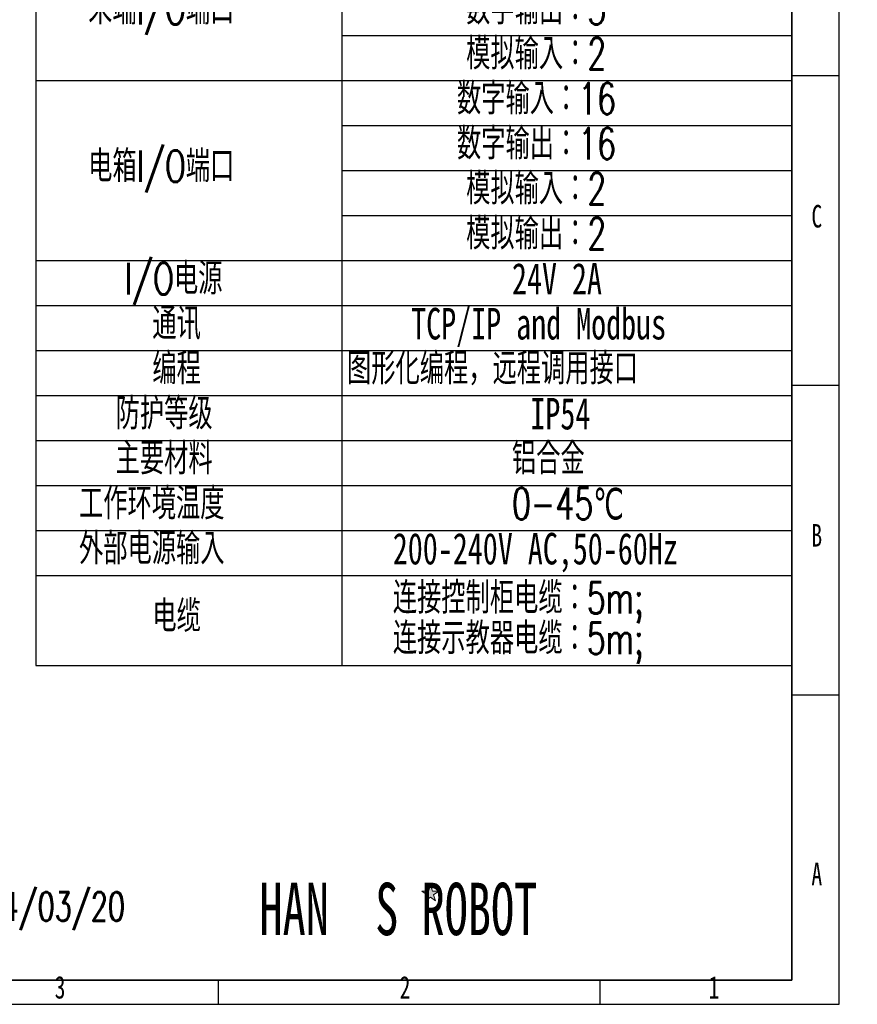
# Model space of a CAD drawing. Header units: millimetres. Extents: x 3 to 614, y 2 to 209.
# Tile 22 of 57: x 206 to 299, y 2 to 112. Entities that reach past the tile are written whole.
import ezdxf

# ---------------------------------------------------------------- set-up
doc = ezdxf.new("R2010")
doc.units = ezdxf.units.MM
for name, color, linetype in [('图层0', 7, 'Continuous'), ('尺寸线', 5, 'Continuous'), ('细实线', 7, 'Continuous')]:
    doc.layers.add(name, color=color, linetype=linetype)
doc.layers.add('粗实线', color=7, linetype='Continuous', lineweight=50)
doc.styles.add('SLDTEXTSTYLE0', font='TXT', dxfattribs={"width": 0.7, "bigfont": 'bigfont'})
doc.styles.add('SLDTEXTSTYLE1', font='TXT', dxfattribs={"width": 0.7})
doc.styles.add('SLDTEXTSTYLE2', font='TXT', dxfattribs={"width": 0.65})

# ---------------------------------------------------------------- blocks, each defined once
blk = doc.blocks.new('SW_TABLEANNOTATION_0')
at = {"layer": '细实线', "color": 0}
for p, q in [((0, -90), (0, -95)), ((34, -90), (34, -95)), ((84, -90), (84, -95)), ((0, -95), (0, -100)), ((34, -95), (34, -100)), ((34, -95), (84, -95)), ((84, -95), (84, -100)), ((0, -100), (0, -105)), ((0, -100), (34, -100)), ((0, -100), (34, -100)), ((34, -100), (34, -105)), ((34, -100), (84, -100)), ((84, -100), (84, -105)), ((0, -105), (0, -110)), ((34, -105), (34, -110)), ((34, -105), (84, -105)), ((84, -105), (84, -110)), ((0, -110), (0, -115)), ((34, -110), (34, -115)), ((34, -110), (84, -110)), ((84, -110), (84, -115)), ((0, -115), (0, -120)), ((34, -115), (34, -120)), ((34, -115), (84, -115)), ((84, -115), (84, -120)), ((0, -120), (0, -125)), ((0, -120), (34, -120)), ((34, -120), (34, -125)), ((34, -120), (84, -120)), ((84, -120), (84, -125)), ((0, -125), (0, -130)), ((0, -125), (34, -125)), ((34, -125), (34, -130)), ((34, -125), (84, -125)), ((84, -125), (84, -130)), ((0, -130), (0, -135)), ((0, -130), (34, -130)), ((34, -130), (34, -135)), ((34, -130), (84, -130)), ((84, -130), (84, -135)), ((0, -135), (0, -140)), ((0, -135), (34, -135)), ((34, -135), (34, -140)), ((34, -135), (84, -135)), ((84, -135), (84, -140)), ((0, -140), (0, -145)), ((0, -140), (34, -140)), ((34, -140), (34, -145)), ((34, -140), (84, -140)), ((84, -140), (84, -145)), ((0, -145), (0, -150)), ((0, -145), (34, -145)), ((34, -145), (34, -150)), ((34, -145), (84, -145)), ((84, -145), (84, -150)), ((0, -150), (0, -155)), ((0, -150), (34, -150)), ((34, -150), (34, -155)), ((34, -150), (84, -150)), ((84, -150), (84, -155)), ((0, -155), (0, -165)), ((0, -155), (34, -155)), ((34, -155), (34, -165)), ((34, -155), (84, -155)), ((84, -155), (84, -165)), ((0, -165), (34, -165)), ((34, -165), (84, -165))]:
    blk.add_line(p, q, dxfattribs=at)
at = {"layer": '细实线', "color": 0, "char_height": 3.5, "attachment_point": 1}
for s, insert, style in [('末端I/O端口', (5.8, -90.28), 'SLDTEXTSTYLE0'), ('数字输出：3', (47.8, -90.28), 'SLDTEXTSTYLE0'), ('模拟输入：2', (47.8, -95.28), 'SLDTEXTSTYLE0'), ('数字输入：16', (46.78, -100.28), 'SLDTEXTSTYLE0'), ('数字输出：16', (46.78, -105.28), 'SLDTEXTSTYLE0'), ('电箱I/O端口', (5.8, -107.78), 'SLDTEXTSTYLE0'), ('模拟输入：2', (47.8, -110.28), 'SLDTEXTSTYLE0'), ('模拟输出：2', (47.8, -115.28), 'SLDTEXTSTYLE0'), ('I/O电源', (9.87, -120.28), 'SLDTEXTSTYLE0'), ('24V 2A', (52.89, -120.28), 'SLDTEXTSTYLE1'), ('通讯', (12.93, -125.28), 'SLDTEXTSTYLE0'), ('TCP/IP and Modbus', (41.69, -125.28), 'SLDTEXTSTYLE1'), ('编程', (12.93, -130.28), 'SLDTEXTSTYLE0'), ('图形化编程，远程调用接口', (34.56, -130.28), 'SLDTEXTSTYLE0'), ('防护等级', (8.85, -135.28), 'SLDTEXTSTYLE0'), ('IP54', (54.93, -135.28), 'SLDTEXTSTYLE1'), ('主要材料', (8.85, -140.28), 'SLDTEXTSTYLE0'), ('铝合金', (52.89, -140.28), 'SLDTEXTSTYLE0'), ('工作环境温度', (4.78, -145.28), 'SLDTEXTSTYLE0'), ('0-45℃', (52.89, -145.28), 'SLDTEXTSTYLE0'), ('外部电源输入', (4.78, -150.28), 'SLDTEXTSTYLE0'), ('200-240V AC,50-60Hz', (39.65, -150.28), 'SLDTEXTSTYLE1'), ('连接控制柜电缆：5m;', (39.65, -155.75), 'SLDTEXTSTYLE0'), ('电缆', (12.93, -157.78), 'SLDTEXTSTYLE0'), ('连接示教器电缆：5m;', (39.65, -160.25), 'SLDTEXTSTYLE0')]:
    blk.add_mtext(s, dxfattribs=dict(at, insert=insert, style=style))

msp = doc.modelspace()

# ---------------------------------------------------------------- hatches: boundary and pattern name
at = {"layer": '尺寸线'}
msp.add_hatch(color=256, dxfattribs=at).paths.add_polyline_path([(252.399455, 13.829295), (252.179432, 14.506458), (252.755461, 14.924968), (252.04345, 14.924968), (251.823426, 15.602131), (251.603402, 14.924968), (250.89139, 14.924968), (251.46742, 14.506458), (251.247396, 13.829295), (251.823426, 14.247805)], flags=0)

# ---------------------------------------------------------------- linework, layer by layer
at = {"layer": '图层0'}
for p, q in [((292, 105.55012), (297.246533, 105.55012)), ((292, 71.14512), (297.246533, 71.14512)), ((292, 36.74012), (297.246533, 36.74012)), ((228.24, 5), (228.24, 2.33512)), ((270.63931, 5), (270.63931, 2.33512))]:
    msp.add_line(p, q, dxfattribs=at)
at = {"layer": '尺寸线', "color": 7, "linetype": 'Continuous', "lineweight": 18}
for p, q in [((251.603402, 14.924968), (251.823426, 15.602131)), ((251.823426, 15.602131), (252.04345, 14.924968)), ((250.89139, 14.924968), (251.603402, 14.924968)), ((251.46742, 14.506458), (250.89139, 14.924968)), ((251.247396, 13.829295), (251.46742, 14.506458)), ((251.247396, 13.829295), (251.823426, 14.247805)), ((252.399455, 13.829295), (251.823426, 14.247805)), ((252.04345, 14.924968), (252.755461, 14.924968)), ((252.179432, 14.506458), (252.755461, 14.924968)), ((252.179432, 14.506458), (252.399455, 13.829295))]:
    msp.add_line(p, q, dxfattribs=at)
at = {"layer": '粗实线', "lineweight": 35}
for p in [(292, 205), (25, 5)]:
    msp.add_line(p, (292, 5), dxfattribs=at)
at = {"layer": '细实线'}
for p, q in [((297.246533, 2.33512), (297.246533, 208.761346)), ((2.753373, 2.33512), (297.246533, 2.33512))]:
    msp.add_line(p, q, dxfattribs=at)

# ---------------------------------------------------------------- block references
msp.add_blockref('SW_TABLEANNOTATION_0', (208, 205), dxfattribs=at)

# ---------------------------------------------------------------- texts
at = {"layer": '图层0', "char_height": 2.5, "attachment_point": 1, "style": 'SLDTEXTSTYLE1'}
for s, insert in [('C', (294.16791, 91.160567)), ('B', (294.16791, 55.700206)), ('A', (294.16791, 18.070973)), ('3', (210.082731, 5.475718)), ('2', (248.411436, 5.475718)), ('1', (282.748818, 5.475718))]:
    msp.add_mtext(s, dxfattribs=dict(at, insert=insert))
at = {"layer": '尺寸线', "insert": (186.239705, 14.797136), "char_height": 3.175, "attachment_point": 1, "style": 'SLDTEXTSTYLE0'}
msp.add_mtext('更新时间：2024/03/20', dxfattribs=at)
at = {"layer": '细实线', "insert": (232.826285, 15.844033), "char_height": 5.82083333, "attachment_point": 1, "style": 'SLDTEXTSTYLE2'}
msp.add_mtext('HAN  S ROBOT', dxfattribs=at)

doc.saveas('drawing.dxf')
